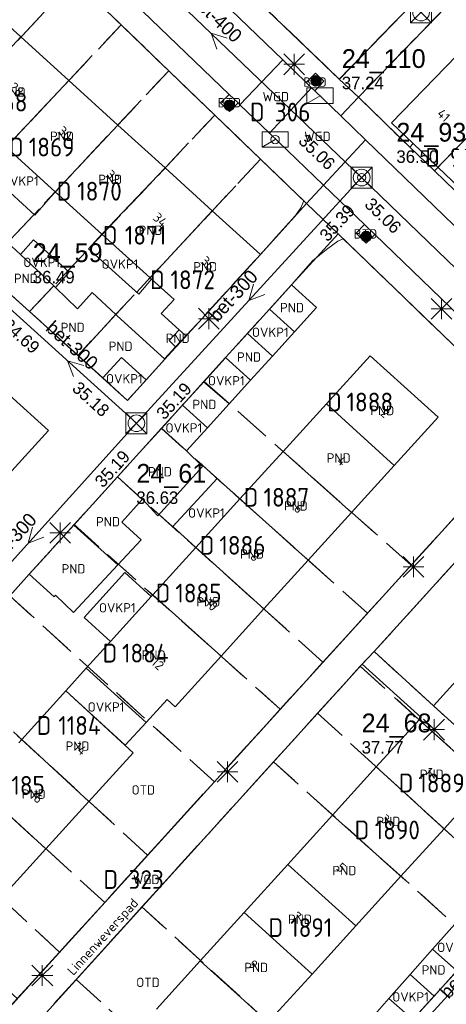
# Model space of a CAD drawing. Header units: metres. Extents: x 207644 to 210135, y 370459 to 373417.
# Tile 174 of 256: x 208776 to 208817, y 371818 to 371912. Entities that reach past the tile are written whole.
import ezdxf
from ezdxf.enums import TextEntityAlignment as Align

# ---------------------------------------------------------------- set-up
doc = ezdxf.new("R2010")
doc.units = ezdxf.units.M
doc.linetypes.add('HIDDEN2', pattern=[4.7625, 3.175, -1.5875])
for name, color, linetype in [('BTD', 7, 'Continuous'), ('combi_kolk', 7, 'Continuous'), ('CON_BxH300x300mm', 7, 'Continuous'), ('CON_BxH400x400mm', 7, 'Continuous'), ('DMM_BxH300x300mm', 7, 'Continuous'), ('DMM_BxH400x400mm', 7, 'Continuous'), ('GB', 1, 'Continuous'), ('GB07', 1, 'Continuous'), ('GB11', 1, 'Continuous'), ('INV_BxH300x300mm', 7, 'Continuous'), ('INV_BxH400x400mm', 7, 'Continuous'), ('KAD_perceelnummer', 212, 'Continuous'), ('KAD_sectie', 212, 'Continuous'), ('KAD_Vastgesteld_Perceel', 212, 'Continuous'), ('NAR', 7, 'Continuous'), ('NLV_inspectieput', 7, 'Continuous'), ('NNR_inspectieput', 7, 'Continuous'), ('NOD_inspectieput', 7, 'Continuous'), ('ORL', 7, 'Continuous'), ('OTD', 7, 'Continuous'), ('OVKP1', 7, 'Continuous'), ('PIJL', 7, 'Continuous'), ('PND', 7, 'Continuous'), ('WGD', 7, 'Continuous')]:
    doc.layers.add(name, color=color, linetype=linetype)
for name, color, linetype, lineweight in [('GMV', 7, 'Continuous', 25), ('GP1', 7, 'Continuous', 30), ('Q21_lantaarnpaal', 1, 'Continuous', 0), ('Q23_kolk', 153, 'Continuous', 0), ('Q26_boom', 72, 'Continuous', 0), ('Q28_rioolput', 153, 'Continuous', 0)]:
    doc.layers.add(name, color=color, linetype=linetype, lineweight=lineweight)
doc.styles.add('ISO', font='isocpeur.ttf', dxfattribs={"height": 1})
doc.styles.add('ISOCP', font='ISOCP.shx', dxfattribs={"height": 1.8})

# ---------------------------------------------------------------- blocks, each defined once
blk = doc.blocks.new('ACMAP_ANN_TEMPLATE_Vastgesteld_Perceelnummer')
at = {"layer": 'KAD_perceelnummer', "style": 'ISOCP'}
blk.add_attdef('Perceelnummer', text='', height=1.8, dxfattribs=at).set_placement((0, 0), align=Align.MIDDLE)
at = {"layer": 'KAD_sectie', "style": 'ISOCP'}
blk.add_attdef('sectie', text='', height=1.8, dxfattribs=at).set_placement((-2.7, 0), align=Align.MIDDLE_RIGHT)
blk = doc.blocks.new('Q23')
blk.add_line((-1.25, -0.75), (0, 0))
blk.add_lwpolyline([(-1.25, -0.75), (1.25, -0.75), (1.25, 0.75), (-1.25, 0.75), (-1.25, -0.75)])
blk = doc.blocks.new('Q21')
for p, q in [((-1, 1), (0, 0)), ((0, 1), (0, 0)), ((0, 0), (1, 1)), ((-1, 0), (0, 0)), ((-1, -1), (0, 0)), ((0, 0), (1, 0)), ((0, 0), (0, -1)), ((0, 0), (1, -1))]:
    blk.add_line(p, q)
blk = doc.blocks.new('Q28')
at = {"linetype": 'Continuous'}
for p, q in [((-1, -1), (1, 1)), ((-1, 1), (1, -1))]:
    blk.add_line(p, q, dxfattribs=at)
blk.add_lwpolyline([(1, 1), (1, -1), (-1, -1), (-1, 1)], close=True)
blk = doc.blocks.new('Q26')
blk.add_hatch(color=256).paths.add_polyline_path([(-0.452, -0.01, 1), (0.548, -0.01, 1)])
blk.add_circle((0.048, -0.01), 0.5)

msp = doc.modelspace()

# ---------------------------------------------------------------- linework, layer by layer
at = {"layer": 'combi_kolk', "color": 253, "lineweight": 13}
for centre in [(208800.29, 371900.94), (208808.58, 371897.29)]:
    msp.add_circle(centre, 0.4, dxfattribs=at)
at = {"layer": 'CON_BxH300x300mm', "color": 253, "linetype": 'Continuous', "lineweight": 13}
for points in [[(208786.99, 371873.71), (208808.58, 371897.29)], [(208773.79, 371885.67), (208786.99, 371873.71)], [(208786.99, 371873.71), (208766.24, 371850.68)]]:
    msp.add_lwpolyline(points, dxfattribs=at)
at = {"layer": 'CON_BxH400x400mm', "color": 253, "linetype": 'Continuous', "lineweight": 13}
for points in [[(208779.75, 371924.97), (208808.58, 371897.29)], [(208808.58, 371897.29), (208839.45, 371867.46)]]:
    msp.add_lwpolyline(points, dxfattribs=at)
at = {"layer": 'GB', "color": 253, "linetype": 'Continuous', "lineweight": 13}
for points in [[(208771.114, 371915.163), (208775.932, 371910.778)], [(208775.932, 371910.778), (208780.521, 371906.603)], [(208811.44, 371902.549), (208819.751, 371911.114)], [(208780.521, 371906.603), (208785.216, 371902.331)], [(208785.216, 371902.331), (208789.739, 371898.215)], [(208813.511, 371900.562), (208811.44, 371902.549)], [(208779.217, 371895.926), (208774.503, 371900.209)], [(208813.511, 371900.562), (208815.884, 371898.287)], [(208789.739, 371898.215), (208794.269, 371894.093)], [(208817.925, 371896.33), (208815.884, 371898.287)], [(208783.682, 371891.868), (208779.217, 371895.926)], [(208794.269, 371894.093), (208798.871, 371889.905)], [(208798.871, 371889.905), (208792.967, 371883.431)], [(208790.597, 371885.585), (208788.444, 371887.541)], [(208801.854, 371886.995), (208799.747, 371884.668)], [(208801.854, 371886.995), (208804.257, 371884.818)], [(208776.747, 371884.432), (208774.505, 371886.468)], [(208781.404, 371880.205), (208776.747, 371884.432)], [(208785.15, 371884.027), (208789.688, 371879.906)], [(208804.257, 371884.818), (208802.149, 371882.493)], [(208792.967, 371883.431), (208791.732, 371882.104)], [(208795.533, 371880.012), (208797.64, 371882.34)], [(208783.768, 371878.059), (208781.404, 371880.205)], [(208800.04, 371880.165), (208797.933, 371877.84)], [(208805.201, 371875.569), (208809.405, 371880.198)], [(208809.405, 371880.198), (208815.902, 371874.31)], [(208787.93, 371877.891), (208785.565, 371880.038), (208783.768, 371878.059)], [(208789.727, 371879.87), (208787.93, 371877.891)], [(208789.688, 371879.906), (208789.727, 371879.87)], [(208791.411, 371875.459), (208793.426, 371877.685)], [(208795.892, 371875.588), (208793.808, 371873.288)], [(208801.051, 371871.001), (208805.201, 371875.569)], [(208815.902, 371874.31), (208811.703, 371869.677)], [(208789.395, 371873.232), (208785.165, 371868.56)], [(208791.804, 371871.076), (208791.788, 371871.058)], [(208801.051, 371871.001), (208796.92, 371866.453)], [(208811.703, 371869.677), (208807.616, 371865.167)], [(208780.985, 371863.943), (208785.165, 371868.56)], [(208787.555, 371866.386), (208785.592, 371864.22)], [(208787.592, 371866.427), (208787.555, 371866.386)], [(208792.679, 371861.784), (208796.92, 371866.453)], [(208807.616, 371865.167), (208803.46, 371860.581)], [(208776.72, 371859.231), (208780.985, 371863.943)], [(208788.555, 371857.243), (208792.679, 371861.784)], [(208803.46, 371860.581), (208799.211, 371855.893)], [(208779.11, 371857.067), (208776.72, 371859.231)], [(208779.251, 371857.222), (208779.11, 371857.067)], [(208784.507, 371852.786), (208788.419, 371857.094)], [(208788.419, 371857.094), (208788.555, 371857.243)], [(208799.211, 371855.893), (208795.108, 371851.366)], [(208782.172, 371850.216), (208784.507, 371852.786)], [(208795.108, 371851.366), (208790.71, 371846.513)], [(208787.924, 371845.003), (208782.172, 371850.216)], [(208817.642, 371848.988), (208815.465, 371846.588)], [(208776.005, 371843.361), (208780.244, 371848.038)], [(208780.244, 371848.038), (208786.687, 371842.107)], [(208789.932, 371847.218), (208787.924, 371845.003)], [(208790.71, 371846.513), (208789.932, 371847.218)], [(208815.465, 371846.588), (208820.116, 371842.369)], [(208809.985, 371840.742), (208814.094, 371845.273)], [(208814.094, 371845.273), (208820.615, 371839.364)], [(208775.731, 371843.059), (208776.005, 371843.361)], [(208786.687, 371842.107), (208782.449, 371837.433)], [(208805.799, 371836.125), (208809.985, 371840.742)], [(208820.615, 371839.364), (208816.48, 371834.806)], [(208782.449, 371837.433), (208778.321, 371832.881)], [(208801.507, 371831.391), (208805.799, 371836.125)], [(208816.48, 371834.806), (208812.341, 371830.243)], [(208778.321, 371832.881), (208774.035, 371828.153)], [(208797.312, 371826.764), (208801.507, 371831.391)], [(208812.341, 371830.243), (208808.022, 371825.483)], [(208793.116, 371822.137), (208797.312, 371826.764)], [(208808.022, 371825.483), (208803.826, 371820.858)], [(208793.116, 371822.137), (208788.921, 371817.51)], [(208803.826, 371820.858), (208799.629, 371816.232)], [(208815.523, 371818.751), (208817.715, 371821.165)]]:
    msp.add_lwpolyline(points, dxfattribs=at)
at = {"layer": 'GB07', "color": 253, "linetype": 'Continuous', "lineweight": 13}
for points in [[(208769.94, 371904.355), (208775.932, 371910.778)], [(208780.521, 371906.603), (208774.503, 371900.209)], [(208785.216, 371902.331), (208779.217, 371895.926)], [(208819.968, 371902.453), (208815.884, 371898.287)], [(208789.739, 371898.215), (208783.682, 371891.868)], [(208794.269, 371894.093), (208788.298, 371887.674)], [(208779.072, 371886.898), (208776.747, 371884.432)], [(208779.234, 371886.744), (208779.072, 371886.898)], [(208788.298, 371887.674), (208788.444, 371887.541)], [(208785.02, 371884.149), (208781.404, 371880.205)], [(208800.04, 371880.165), (208797.64, 371882.34)], [(208795.892, 371875.588), (208793.426, 371877.685)], [(208805.201, 371875.569), (208811.703, 371869.677)], [(208791.804, 371871.076), (208789.395, 371873.232)], [(208801.051, 371871.001), (208807.616, 371865.167)], [(208787.555, 371866.386), (208785.165, 371868.56)], [(208803.46, 371860.581), (208796.92, 371866.453)], [(208785.208, 371860.122), (208780.985, 371863.943)], [(208799.211, 371855.893), (208792.679, 371861.784)], [(208795.108, 371851.366), (208788.555, 371857.243)], [(208776.005, 371843.361), (208782.449, 371837.433)], [(208809.985, 371840.742), (208816.48, 371834.806)], [(208771.858, 371838.786), (208778.321, 371832.881)], [(208805.799, 371836.125), (208812.341, 371830.243)], [(208801.507, 371831.391), (208808.022, 371825.483)], [(208797.312, 371826.764), (208803.826, 371820.858)], [(208793.116, 371822.137), (208799.629, 371816.232)], [(208813.232, 371820.832), (208815.523, 371818.751)]]:
    msp.add_lwpolyline(points, dxfattribs=at)
at = {"layer": 'GB11', "color": 253, "linetype": 'Continuous', "lineweight": 13}
for points in [[(208788.298, 371887.674), (208783.682, 371891.868)], [(208774.646, 371891.046), (208775.887, 371889.921)], [(208775.887, 371889.921), (208779.072, 371886.898)], [(208779.234, 371886.744), (208781.353, 371884.69)], [(208781.353, 371884.69), (208782.746, 371886.269)], [(208782.746, 371886.269), (208785.02, 371884.149)], [(208789.378, 371884.243), (208790.597, 371885.585)], [(208785.02, 371884.149), (208785.15, 371884.027)], [(208791.093, 371882.685), (208789.378, 371884.243)], [(208799.747, 371884.668), (208802.149, 371882.493)], [(208790.754, 371881.052), (208790.122, 371881.64), (208791.093, 371882.685)], [(208791.732, 371882.104), (208790.754, 371881.052)], [(208791.732, 371882.104), (208791.093, 371882.685)], [(208795.533, 371880.012), (208797.933, 371877.84)], [(208791.411, 371875.459), (208793.808, 371873.288)], [(208791.788, 371871.058), (208793.332, 371869.556)], [(208793.332, 371869.556), (208789.056, 371864.845)], [(208789.056, 371864.845), (208787.592, 371866.427)], [(208785.592, 371864.22), (208787.451, 371862.534)], [(208787.451, 371862.534), (208785.208, 371860.122)], [(208785.208, 371860.122), (208780.978, 371855.572)], [(208780.978, 371855.572), (208779.251, 371857.222)], [(208813.232, 371820.832), (208815.364, 371823.244)], [(208815.364, 371823.244), (208817.715, 371821.165)], [(208809.163, 371816.229), (208811.197, 371818.53)], [(208811.197, 371818.53), (208813.486, 371816.508)]]:
    msp.add_lwpolyline(points, dxfattribs=at)
at = {"layer": 'GMV', "color": 253, "linetype": 'Continuous', "lineweight": 13}
for points in [[(208778.58, 371930.254), (208801.02, 371908.574)], [(208832.237, 371929.766), (208808.263, 371905.005)], [(208803.305, 371894.794), (208769.964, 371926.946)], [(208775.912, 371924.506), (208795.888, 371905.268)], [(208806.541, 371906.841), (208823.378, 371924.249)], [(208798.029, 371914.839), (208806.423, 371906.719)], [(208801.02, 371908.574), (208796.916, 371904.278)], [(208801.02, 371908.574), (208803.249, 371906.419)], [(208803.249, 371906.419), (208804.161, 371907.316)], [(208804.161, 371907.316), (208804.952, 371906.549)], [(208806.423, 371906.719), (208806.541, 371906.841)], [(208806.423, 371906.719), (208808.263, 371905.005)], [(208803.776, 371905.91), (208799.733, 371901.565)], [(208803.249, 371906.419), (208803.776, 371905.91)], [(208804.08, 371905.616), (208803.776, 371905.91)], [(208804.952, 371906.549), (208804.08, 371905.616)], [(208796.729, 371904.458), (208795.929, 371903.645), (208795.06, 371904.446), (208795.888, 371905.268)], [(208795.888, 371905.268), (208796.729, 371904.458)], [(208806.57, 371903.21), (208804.08, 371905.616)], [(208808.263, 371905.005), (208806.57, 371903.21)], [(208808.263, 371905.005), (208813.183, 371900.221)], [(208796.729, 371904.458), (208796.916, 371904.278)], [(208796.916, 371904.278), (208799.733, 371901.565)], [(208806.57, 371903.21), (208808.948, 371900.913)], [(208799.733, 371901.565), (208804.932, 371896.558)], [(208804.932, 371896.558), (208808.948, 371900.913)], [(208808.948, 371900.913), (208824.969, 371885.435)], [(208813.183, 371900.221), (208813.511, 371900.562)], [(208803.305, 371894.794), (208804.932, 371896.558)], [(208804.932, 371896.558), (208808.854, 371892.781)], [(208798.871, 371889.905), (208803.305, 371894.794)], [(208803.305, 371894.794), (208806.323, 371891.888)], [(208808.055, 371891.966), (208808.854, 371892.781)], [(208809.834, 371891.835), (208808.854, 371892.781)], [(208806.323, 371891.888), (208801.854, 371886.995)], [(208825.426, 371873.436), (208806.323, 371891.888)], [(208809.023, 371890.998), (208808.055, 371891.966)], [(208809.834, 371891.835), (208809.023, 371890.998)], [(208824.315, 371877.857), (208809.834, 371891.835)], [(208799.747, 371884.668), (208797.64, 371882.34)], [(208789.688, 371879.906), (208790.754, 371881.052)], [(208793.426, 371877.685), (208795.533, 371880.012)], [(208774.817, 371876.416), (208778.554, 371873.023)], [(208789.395, 371873.232), (208791.411, 371875.459)], [(208778.554, 371873.023), (208745.094, 371836.161)], [(208825.426, 371873.436), (208767.205, 371809.285)], [(208827.511, 371871.391), (208809.781, 371851.817)], [(208776.72, 371859.231), (208772.708, 371854.8)], [(208808.636, 371850.604), (208809.781, 371851.817)], [(208815.465, 371846.588), (208809.781, 371851.817)], [(208808.636, 371850.604), (208750.504, 371786.442)], [(208814.285, 371845.483), (208808.636, 371850.604)], [(208814.094, 371845.273), (208814.285, 371845.483)], [(208774.232, 371771.928), (208830.055, 371833.352)], [(208813.486, 371816.508), (208815.523, 371818.751)]]:
    msp.add_lwpolyline(points, dxfattribs=at)
at = {"layer": 'GP1', "color": 253, "linetype": 'Continuous', "lineweight": 13}
for points in [[(208777.244, 371893.676), (208772.504, 371898.035)], [(208779.217, 371895.926), (208777.244, 371893.676)], [(208782.412, 371890.448), (208783.682, 371891.868)], [(208775.887, 371889.921), (208777.136, 371891.306)], [(208777.136, 371891.306), (208780.553, 371888.202)], [(208787.212, 371886.112), (208782.412, 371890.448)], [(208780.553, 371888.202), (208779.234, 371886.744)], [(208788.444, 371887.541), (208787.212, 371886.112)], [(208802.149, 371882.493), (208800.04, 371880.165)], [(208786.132, 371875.912), (208783.768, 371878.059)], [(208787.93, 371877.891), (208786.132, 371875.912)], [(208797.933, 371877.84), (208795.892, 371875.588)], [(208793.808, 371873.288), (208791.804, 371871.076)], [(208790.485, 371863.797), (208794.732, 371868.408)], [(208794.732, 371868.408), (208796.92, 371866.453)], [(208792.679, 371861.784), (208790.485, 371863.797)], [(208784.507, 371852.786), (208781.985, 371855.078), (208785.897, 371859.385), (208788.419, 371857.094)], [(208780.244, 371848.038), (208782.172, 371850.216)], [(208780.244, 371848.038), (208785.914, 371842.819)], [(208785.914, 371842.819), (208787.924, 371845.003)], [(208818.262, 371833.158), (208816.48, 371834.806)], [(208815.364, 371823.244), (208817.496, 371825.655)], [(208811.197, 371818.53), (208813.232, 371820.832)]]:
    msp.add_lwpolyline(points, dxfattribs=at)
at = {"layer": 'KAD_Vastgesteld_Perceel', "color": 253, "linetype": 'HIDDEN2', "lineweight": 13}
for points in [[(208789.631, 371922.877), (208784.406, 371927.978), (208793.123, 371936.908), (208815.011, 371915.599), (208806.423, 371906.719), (208798.198, 371914.676), (208798.584, 371915.081), (208802.796, 371919.311), (208800.557, 371921.496), (208798.642, 371923.367), (208798.554, 371923.278), (208798.283, 371923.534), (208796.182, 371925.525), (208791.64, 371920.955), (208789.631, 371922.877)], [(208816.88, 371913.905), (208808.263, 371905.005), (208806.423, 371906.719), (208815.011, 371915.599), (208819.303, 371920.036), (208823.425, 371924.298), (208830.338, 371931.445), (208832.237, 371929.766), (208825.28, 371922.581), (208821.076, 371918.239), (208816.88, 371913.905)], [(208781.046, 371916.26), (208763.003, 371896.918), (208758.332, 371901.162), (208751.973, 371907.094), (208769.964, 371926.946), (208781.046, 371916.26)], [(208767.534, 371892.803), (208763.003, 371896.918), (208781.046, 371916.26), (208785.534, 371911.931), (208767.534, 371892.803)], [(208816.88, 371913.905), (208836.742, 371894.598), (208828.164, 371885.763), (208822.022, 371891.703), (208821.968, 371891.755), (208826.485, 371896.366), (208824.27, 371898.554), (208822.379, 371900.432), (208822.252, 371900.318), (208822.035, 371900.52), (208819.968, 371902.453), (208815.551, 371897.939), (208813.183, 371900.221), (208808.263, 371905.005), (208816.88, 371913.905)], [(208772.266, 371888.505), (208767.534, 371892.803), (208785.534, 371911.931), (208790.092, 371907.536), (208772.266, 371888.505)], [(208776.749, 371884.434), (208772.266, 371888.505), (208790.092, 371907.536), (208794.509, 371903.276), (208776.749, 371884.434)], [(208781.376, 371880.232), (208776.749, 371884.434), (208794.509, 371903.276), (208798.886, 371899.056), (208781.376, 371880.232)], [(208817.556, 371896.006), (208815.551, 371897.939), (208819.968, 371902.453), (208822.035, 371900.52), (208817.556, 371896.006)], [(208781.376, 371880.232), (208798.886, 371899.056), (208803.047, 371895.043), (208802.765, 371894.386), (208802.227, 371893.636), (208798.871, 371889.905), (208792.967, 371883.431), (208786.132, 371875.912), (208781.376, 371880.232)], [(208793.472, 371877.736), (208801.854, 371886.995), (208803.884, 371889.305), (208805.204, 371890.403), (208806.294, 371891.203), (208806.819, 371891.409), (208825.426, 371873.436), (208813.32, 371860.098), (208793.472, 371877.736)], [(208789.384, 371873.22), (208793.472, 371877.736), (208813.32, 371860.098), (208809.134, 371855.486), (208789.384, 371873.22)], [(208809.781, 371851.817), (208808.445, 371850.394), (208804.359, 371845.884), (208800.133, 371841.219), (208787.525, 371827.303), (208781.225, 371820.35), (208750.504, 371786.442), (208748.342, 371788.498), (208765.833, 371807.762), (208767.161, 371809.237), (208771.303, 371813.801), (208775.575, 371818.508), (208779.624, 371822.969), (208783.951, 371827.737), (208788.064, 371832.269), (208794.466, 371839.323), (208800.78, 371846.28), (208804.872, 371850.789), (208809.134, 371855.486), (208813.32, 371860.098), (208825.426, 371873.436), (208827.511, 371871.391), (208809.781, 371851.817)], [(208785.165, 371868.56), (208789.384, 371873.22), (208809.134, 371855.486), (208804.872, 371850.789), (208785.165, 371868.56)], [(208827.511, 371871.391), (208837.677, 371861.564), (208820.116, 371842.371), (208815.465, 371846.588), (208809.781, 371851.817), (208827.511, 371871.391)], [(208785.165, 371868.56), (208804.872, 371850.789), (208800.78, 371846.28), (208781.029, 371863.992), (208785.165, 371868.56)], [(208781.029, 371863.992), (208800.78, 371846.28), (208794.466, 371839.323), (208774.851, 371857.167), (208776.72, 371859.231), (208781.029, 371863.992)], [(208774.851, 371857.167), (208794.466, 371839.323), (208788.064, 371832.269), (208768.55, 371850.218), (208772.708, 371854.8), (208774.851, 371857.167)], [(208764.378, 371845.62), (208768.55, 371850.218), (208788.064, 371832.269), (208783.951, 371827.737), (208764.378, 371845.62)], [(208823.925, 371828.003), (208804.359, 371845.884), (208808.445, 371850.394), (208814.094, 371845.273), (208820.613, 371839.362), (208825.693, 371834.754), (208828.101, 371832.601), (208823.925, 371828.003)], [(208764.378, 371845.62), (208783.951, 371827.737), (208779.624, 371822.969), (208760.185, 371841), (208764.378, 371845.62)], [(208804.359, 371845.884), (208823.925, 371828.003), (208819.838, 371823.503), (208800.133, 371841.219), (208804.359, 371845.884)], [(208760.185, 371841), (208779.624, 371822.969), (208775.575, 371818.508), (208755.865, 371836.24), (208760.185, 371841)], [(208807.062, 371809.434), (208787.525, 371827.303), (208800.133, 371841.219), (208819.838, 371823.503), (208807.062, 371809.434)], [(208807.062, 371809.434), (208802.885, 371804.835), (208800.806, 371802.544), (208781.225, 371820.35), (208787.525, 371827.303), (208807.062, 371809.434)], [(208800.806, 371802.544), (208798.826, 371800.362), (208773.622, 371772.563), (208770.908, 371769.55), (208770.538, 371769.165), (208770.12, 371768.833), (208769.661, 371768.56), (208769.17, 371768.351), (208750.504, 371786.442), (208781.225, 371820.35), (208800.806, 371802.544)]]:
    msp.add_lwpolyline(points, close=True, dxfattribs=at)
for points in [[(208882.881, 371817.952), (208881.743, 371818.987), (208878.255, 371819.023), (208859.973, 371836.538), (208858.386, 371838.111), (208858.062, 371838.449), (208857.835, 371842.077), (208855.574, 371844.262), (208851.155, 371848.533), (208846.693, 371852.847), (208842.095, 371857.292), (208837.677, 371861.564), (208827.511, 371871.391), (208825.426, 371873.436), (208806.819, 371891.409), (208806.323, 371891.888), (208803.305, 371894.794), (208803.047, 371895.043), (208798.886, 371899.056), (208794.509, 371903.276), (208790.092, 371907.536), (208785.534, 371911.931), (208781.046, 371916.26)], [(208798.198, 371914.676), (208806.423, 371906.719), (208808.263, 371905.005), (208813.183, 371900.221), (208815.551, 371897.939), (208817.556, 371896.006)], [(208772.266, 371888.505), (208776.749, 371884.434), (208781.376, 371880.232), (208786.132, 371875.912), (208792.967, 371883.431), (208798.871, 371889.905), (208802.227, 371893.636), (208802.765, 371894.386), (208803.047, 371895.043), (208803.305, 371894.794), (208806.323, 371891.888), (208806.819, 371891.409), (208806.294, 371891.203), (208805.204, 371890.403), (208803.884, 371889.305), (208801.854, 371886.995), (208793.472, 371877.736), (208789.384, 371873.22), (208785.165, 371868.56), (208781.029, 371863.992), (208776.72, 371859.231), (208774.851, 371857.167)], [(208820.613, 371839.362), (208814.094, 371845.273), (208808.445, 371850.394), (208809.781, 371851.817), (208815.465, 371846.588), (208820.116, 371842.371)], [(208807.062, 371809.434), (208819.838, 371823.503)]]:
    msp.add_lwpolyline(points, dxfattribs=at)
at = {"layer": 'NOD_inspectieput', "color": 253, "lineweight": 13}
for centre in [(208814.27, 371913.12), (208808.58, 371897.29), (208786.99, 371873.71)]:
    msp.add_circle(centre, 0.8, dxfattribs=at)
at = {"layer": 'PIJL', "color": 253, "lineweight": 13}
for points in [[(208795.7, 371910.65), (208794.16, 371911.13), (208794.71, 371909.61)], [(208798.23, 371887.05), (208797.78, 371885.5), (208799.29, 371886.08)], [(208781.94, 371879.26), (208780.39, 371879.69), (208780.97, 371878.19)], [(208777.04, 371863.75), (208776.61, 371862.2), (208778.11, 371862.78)]]:
    msp.add_lwpolyline(points, dxfattribs=at)

# ---------------------------------------------------------------- block references
at = {"layer": 'KAD_Vastgesteld_Perceel', "color": 253, "linetype": 'HIDDEN2', "lineweight": 13}
ref = msp.add_blockref('ACMAP_ANN_TEMPLATE_Vastgesteld_Perceelnummer', (208774.338, 371904.532), dxfattribs=at)
ref.add_attrib('Perceelnummer', '1868', dxfattribs={"layer": 'KAD_perceelnummer', "lineweight": 13, "height": 1.8, "style": 'ISOCP'}).set_placement((208774.338, 371904.532), align=Align.MIDDLE)
ref.add_attrib('sectie', 'D', dxfattribs={"layer": 'KAD_sectie', "lineweight": 13, "height": 1.8, "style": 'ISOCP'}).set_placement((208771.638, 371904.532), align=Align.MIDDLE_RIGHT)
ref = msp.add_blockref('ACMAP_ANN_TEMPLATE_Vastgesteld_Perceelnummer', (208801.966, 371903.576), dxfattribs=at)
ref.add_attrib('Perceelnummer', '306', dxfattribs={"layer": 'KAD_perceelnummer', "lineweight": 13, "height": 1.8, "style": 'ISOCP'}).set_placement((208801.966, 371903.576), align=Align.MIDDLE)
ref.add_attrib('sectie', 'D', dxfattribs={"layer": 'KAD_sectie', "lineweight": 13, "height": 1.8, "style": 'ISOCP'}).set_placement((208799.266, 371903.576), align=Align.MIDDLE_RIGHT)
ref = msp.add_blockref('ACMAP_ANN_TEMPLATE_Vastgesteld_Perceelnummer', (208778.875, 371900.218), dxfattribs=at)
ref.add_attrib('Perceelnummer', '1869', dxfattribs={"layer": 'KAD_perceelnummer', "lineweight": 13, "height": 1.8, "style": 'ISOCP'}).set_placement((208778.875, 371900.218), align=Align.MIDDLE)
ref.add_attrib('sectie', 'D', dxfattribs={"layer": 'KAD_sectie', "lineweight": 13, "height": 1.8, "style": 'ISOCP'}).set_placement((208776.175, 371900.218), align=Align.MIDDLE_RIGHT)
ref = msp.add_blockref('ACMAP_ANN_TEMPLATE_Vastgesteld_Perceelnummer', (208818.784, 371899.23), dxfattribs=at)
ref.add_attrib('Perceelnummer', '987', dxfattribs={"layer": 'KAD_perceelnummer', "lineweight": 13, "height": 1.8, "style": 'ISOCP'}).set_placement((208818.784, 371899.23), align=Align.MIDDLE)
ref.add_attrib('sectie', 'D', dxfattribs={"layer": 'KAD_sectie', "lineweight": 13, "height": 1.8, "style": 'ISOCP'}).set_placement((208816.084, 371899.23), align=Align.MIDDLE_RIGHT)
ref = msp.add_blockref('ACMAP_ANN_TEMPLATE_Vastgesteld_Perceelnummer', (208783.455, 371895.985), dxfattribs=at)
ref.add_attrib('Perceelnummer', '1870', dxfattribs={"layer": 'KAD_perceelnummer', "lineweight": 13, "height": 1.8, "style": 'ISOCP'}).set_placement((208783.455, 371895.985), align=Align.MIDDLE)
ref.add_attrib('sectie', 'D', dxfattribs={"layer": 'KAD_sectie', "lineweight": 13, "height": 1.8, "style": 'ISOCP'}).set_placement((208780.755, 371895.985), align=Align.MIDDLE_RIGHT)
ref = msp.add_blockref('ACMAP_ANN_TEMPLATE_Vastgesteld_Perceelnummer', (208787.871, 371891.754), dxfattribs=at)
ref.add_attrib('Perceelnummer', '1871', dxfattribs={"layer": 'KAD_perceelnummer', "lineweight": 13, "height": 1.8, "style": 'ISOCP'}).set_placement((208787.871, 371891.754), align=Align.MIDDLE)
ref.add_attrib('sectie', 'D', dxfattribs={"layer": 'KAD_sectie', "lineweight": 13, "height": 1.8, "style": 'ISOCP'}).set_placement((208785.171, 371891.754), align=Align.MIDDLE_RIGHT)
ref = msp.add_blockref('ACMAP_ANN_TEMPLATE_Vastgesteld_Perceelnummer', (208792.392, 371887.484), dxfattribs=at)
ref.add_attrib('Perceelnummer', '1872', dxfattribs={"layer": 'KAD_perceelnummer', "lineweight": 13, "height": 1.8, "style": 'ISOCP'}).set_placement((208792.392, 371887.484), align=Align.MIDDLE)
ref.add_attrib('sectie', 'D', dxfattribs={"layer": 'KAD_sectie', "lineweight": 13, "height": 1.8, "style": 'ISOCP'}).set_placement((208789.692, 371887.484), align=Align.MIDDLE_RIGHT)
ref = msp.add_blockref('ACMAP_ANN_TEMPLATE_Vastgesteld_Perceelnummer', (208809.365, 371875.754), dxfattribs=at)
ref.add_attrib('Perceelnummer', '1888', dxfattribs={"layer": 'KAD_perceelnummer', "lineweight": 13, "height": 1.8, "style": 'ISOCP'}).set_placement((208809.365, 371875.754), align=Align.MIDDLE)
ref.add_attrib('sectie', 'D', dxfattribs={"layer": 'KAD_sectie', "lineweight": 13, "height": 1.8, "style": 'ISOCP'}).set_placement((208806.665, 371875.754), align=Align.MIDDLE_RIGHT)
ref = msp.add_blockref('ACMAP_ANN_TEMPLATE_Vastgesteld_Perceelnummer', (208801.368, 371866.611), dxfattribs=at)
ref.add_attrib('Perceelnummer', '1887', dxfattribs={"layer": 'KAD_perceelnummer', "lineweight": 13, "height": 1.8, "style": 'ISOCP'}).set_placement((208801.368, 371866.611), align=Align.MIDDLE)
ref.add_attrib('sectie', 'D', dxfattribs={"layer": 'KAD_sectie', "lineweight": 13, "height": 1.8, "style": 'ISOCP'}).set_placement((208798.668, 371866.611), align=Align.MIDDLE_RIGHT)
ref = msp.add_blockref('ACMAP_ANN_TEMPLATE_Vastgesteld_Perceelnummer', (208797.155, 371862.005), dxfattribs=at)
ref.add_attrib('Perceelnummer', '1886', dxfattribs={"layer": 'KAD_perceelnummer', "lineweight": 13, "height": 1.8, "style": 'ISOCP'}).set_placement((208797.155, 371862.005), align=Align.MIDDLE)
ref.add_attrib('sectie', 'D', dxfattribs={"layer": 'KAD_sectie', "lineweight": 13, "height": 1.8, "style": 'ISOCP'}).set_placement((208794.455, 371862.005), align=Align.MIDDLE_RIGHT)
ref = msp.add_blockref('ACMAP_ANN_TEMPLATE_Vastgesteld_Perceelnummer', (208792.938, 371857.42), dxfattribs=at)
ref.add_attrib('Perceelnummer', '1885', dxfattribs={"layer": 'KAD_perceelnummer', "lineweight": 13, "height": 1.8, "style": 'ISOCP'}).set_placement((208792.938, 371857.42), align=Align.MIDDLE)
ref.add_attrib('sectie', 'D', dxfattribs={"layer": 'KAD_sectie', "lineweight": 13, "height": 1.8, "style": 'ISOCP'}).set_placement((208790.238, 371857.42), align=Align.MIDDLE_RIGHT)
ref = msp.add_blockref('ACMAP_ANN_TEMPLATE_Vastgesteld_Perceelnummer', (208787.845, 371851.658), dxfattribs=at)
ref.add_attrib('Perceelnummer', '1884', dxfattribs={"layer": 'KAD_perceelnummer', "lineweight": 13, "height": 1.8, "style": 'ISOCP'}).set_placement((208787.845, 371851.658), align=Align.MIDDLE)
ref.add_attrib('sectie', 'D', dxfattribs={"layer": 'KAD_sectie', "lineweight": 13, "height": 1.8, "style": 'ISOCP'}).set_placement((208785.145, 371851.658), align=Align.MIDDLE_RIGHT)
ref = msp.add_blockref('ACMAP_ANN_TEMPLATE_Vastgesteld_Perceelnummer', (208781.533, 371844.718), dxfattribs=at)
ref.add_attrib('Perceelnummer', '1184', dxfattribs={"layer": 'KAD_perceelnummer', "lineweight": 13, "height": 1.8, "style": 'ISOCP'}).set_placement((208781.533, 371844.718), align=Align.MIDDLE)
ref.add_attrib('sectie', 'D', dxfattribs={"layer": 'KAD_sectie', "lineweight": 13, "height": 1.8, "style": 'ISOCP'}).set_placement((208778.833, 371844.718), align=Align.MIDDLE_RIGHT)
ref = msp.add_blockref('ACMAP_ANN_TEMPLATE_Vastgesteld_Perceelnummer', (208776.209, 371838.977), dxfattribs=at)
ref.add_attrib('Perceelnummer', '1185', dxfattribs={"layer": 'KAD_perceelnummer', "lineweight": 13, "height": 1.8, "style": 'ISOCP'}).set_placement((208776.209, 371838.977), align=Align.MIDDLE)
ref.add_attrib('sectie', 'D', dxfattribs={"layer": 'KAD_sectie', "lineweight": 13, "height": 1.8, "style": 'ISOCP'}).set_placement((208773.509, 371838.977), align=Align.MIDDLE_RIGHT)
ref = msp.add_blockref('ACMAP_ANN_TEMPLATE_Vastgesteld_Perceelnummer', (208816.234, 371839.199), dxfattribs=at)
ref.add_attrib('Perceelnummer', '1889', dxfattribs={"layer": 'KAD_perceelnummer', "lineweight": 13, "height": 1.8, "style": 'ISOCP'}).set_placement((208816.234, 371839.199), align=Align.MIDDLE)
ref.add_attrib('sectie', 'D', dxfattribs={"layer": 'KAD_sectie', "lineweight": 13, "height": 1.8, "style": 'ISOCP'}).set_placement((208813.534, 371839.199), align=Align.MIDDLE_RIGHT)
ref = msp.add_blockref('ACMAP_ANN_TEMPLATE_Vastgesteld_Perceelnummer', (208811.998, 371834.694), dxfattribs=at)
ref.add_attrib('Perceelnummer', '1890', dxfattribs={"layer": 'KAD_perceelnummer', "lineweight": 13, "height": 1.8, "style": 'ISOCP'}).set_placement((208811.998, 371834.694), align=Align.MIDDLE)
ref.add_attrib('sectie', 'D', dxfattribs={"layer": 'KAD_sectie', "lineweight": 13, "height": 1.8, "style": 'ISOCP'}).set_placement((208809.298, 371834.694), align=Align.MIDDLE_RIGHT)
ref = msp.add_blockref('ACMAP_ANN_TEMPLATE_Vastgesteld_Perceelnummer', (208787.931, 371829.939), dxfattribs=at)
ref.add_attrib('Perceelnummer', '323', dxfattribs={"layer": 'KAD_perceelnummer', "lineweight": 13, "height": 1.8, "style": 'ISOCP'}).set_placement((208787.931, 371829.939), align=Align.MIDDLE)
ref.add_attrib('sectie', 'D', dxfattribs={"layer": 'KAD_sectie', "lineweight": 13, "height": 1.8, "style": 'ISOCP'}).set_placement((208785.231, 371829.939), align=Align.MIDDLE_RIGHT)
ref = msp.add_blockref('ACMAP_ANN_TEMPLATE_Vastgesteld_Perceelnummer', (208803.748, 371825.327), dxfattribs=at)
ref.add_attrib('Perceelnummer', '1891', dxfattribs={"layer": 'KAD_perceelnummer', "lineweight": 13, "height": 1.8, "style": 'ISOCP'}).set_placement((208803.748, 371825.327), align=Align.MIDDLE)
ref.add_attrib('sectie', 'D', dxfattribs={"layer": 'KAD_sectie', "lineweight": 13, "height": 1.8, "style": 'ISOCP'}).set_placement((208801.048, 371825.327), align=Align.MIDDLE_RIGHT)
at = {"layer": 'Q21_lantaarnpaal', "color": 253}
for p in [(208802.116, 371908.159), (208816.236, 371884.698), (208793.938, 371883.748), (208779.687, 371863.194), (208813.548, 371859.943), (208815.522, 371844.317), (208795.728, 371840.261), (208777.976, 371820.733)]:
    msp.add_blockref('Q21', p, dxfattribs=at)
at = {"layer": 'Q23_kolk', "color": 253}
for p in [(208804.591, 371905.139), (208800.289, 371900.942)]:
    msp.add_blockref('Q23', p, dxfattribs=at)
at = {"layer": 'Q26_boom', "color": 253}
for p in [(208804.152, 371906.586), (208795.851, 371904.241), (208808.966, 371891.656)]:
    msp.add_blockref('Q26', p, dxfattribs=at)
at = {"layer": 'Q28_rioolput', "color": 253}
for p in [(208814.265, 371913.122), (208808.578, 371897.287), (208786.993, 371873.705)]:
    msp.add_blockref('Q28', p, dxfattribs=at)

# ---------------------------------------------------------------- texts
at = {"layer": 'BTD', "color": 253, "linetype": 'Continuous', "lineweight": 13, "style": 'ISO'}
for p in [(208804.101, 371906.448), (208795.902, 371904.476), (208808.945, 371891.885)]:
    msp.add_text('BTD', height=0.9, dxfattribs=at).set_placement(p, align=Align.MIDDLE_CENTER)
at = {"layer": 'DMM_BxH300x300mm', "color": 253, "lineweight": 13}
for rotation, p in [(47.52, (208794.75, 371883.34)), (317.82, (208778.21, 371882.7)), (47.98, (208773.59, 371859.99)), (47.81, (208816.91, 371818.4))]:
    msp.add_text('bet-300', height=1.3, rotation=rotation, dxfattribs=at).set_placement(p)
at = {"layer": 'DMM_BxH400x400mm', "color": 253, "lineweight": 13}
msp.add_text('bet-400', height=1.3, rotation=316.17, dxfattribs=at).set_placement((208792.09, 371914.22))
at = {"layer": 'INV_BxH300x300mm', "color": 253, "lineweight": 13}
for s, rotation, p in [('35.39', 47.52, (208805.32, 371891.06)), ('34.69', 317.82, (208774.06, 371882.99)), ('35.18', 317.82, (208780.74, 371876.94)), ('35.19', 47.52, (208789.67, 371873.97)), ('35.19', 47.98, (208783.78, 371867.45))]:
    msp.add_text(s, height=1.2, rotation=rotation, dxfattribs=at).set_placement(p)
at = {"layer": 'INV_BxH400x400mm', "color": 253, "lineweight": 13}
for rotation, p in [(316.17, (208802.43, 371900.7)), (315.98, (208808.77, 371894.61))]:
    msp.add_text('35.06', height=1.2, rotation=rotation, dxfattribs=at).set_placement(p)
at = {"layer": 'NAR', "color": 253, "linetype": 'Continuous', "lineweight": 13, "style": 'ISO'}
for s, rotation, p in [('28', 317, (208775.499, 371905.765)), ('41', 315.9, (208816.443, 371903.268)), ('30', 316.9, (208780.127, 371901.554)), ('32', 316.9, (208784.744, 371897.353)), ('34', 317.9, (208789.276, 371893.228)), ('36', 317.6, (208793.843, 371889.072)), ('2', 317.8, (208810.839, 371874.68)), ('4', 317.8, (208806.683, 371870.094)), ('6', 317.8, (208802.555, 371865.54)), ('8', 317.8, (208798.363, 371860.913)), ('10', 317.8, (208794.186, 371856.305)), ('12', 317.8, (208789.042, 371850.629)), ('14', 317.8, (208781.625, 371842.48)), ('1', 317.8, (208814.999, 371840.316)), ('16', 317.8, (208777.437, 371837.861)), ('3', 317.8, (208810.837, 371835.726)), ('5', 317.8, (208806.622, 371831.078)), ('7', 317.8, (208802.373, 371826.391)), ('9', 317.8, (208798.178, 371821.765))]:
    msp.add_text(s, height=0.9, rotation=rotation, dxfattribs=at).set_placement(p, align=Align.MIDDLE_CENTER)
at = {"layer": 'NLV_inspectieput', "color": 253, "lineweight": 13}
for s, p in [('37.24', (208806.68, 371905.77)), ('36.50', (208811.91, 371898.7)), ('36.49', (208777.06, 371887.14)), ('36.63', (208786.99, 371865.97)), ('37.77', (208808.58, 371842.02))]:
    msp.add_text(s, height=1.2, dxfattribs=at).set_placement(p)
at = {"layer": 'NNR_inspectieput', "color": 253, "lineweight": 13}
for s, p in [('24_110', (208806.68, 371907.81)), ('24_93', (208811.91, 371900.74)), ('24_59', (208777.06, 371889.18)), ('24_61', (208786.99, 371868.01)), ('24_68', (208808.58, 371844.06))]:
    msp.add_text(s, height=1.8, dxfattribs=at).set_placement(p)
at = {"layer": 'ORL', "color": 253, "linetype": 'Continuous', "lineweight": 13, "style": 'ISO'}
msp.add_text('Linnenweverspad', height=0.9, rotation=47.8, dxfattribs=at).set_placement((208783.763, 371824.444), align=Align.MIDDLE_CENTER)
at = {"layer": 'OTD', "color": 253, "linetype": 'Continuous', "lineweight": 13, "style": 'ISO'}
for p in [(208787.656, 371838.533), (208788.099, 371820.066)]:
    msp.add_text('OTD', height=0.9, dxfattribs=at).set_placement(p, align=Align.MIDDLE_CENTER)
at = {"layer": 'OVKP1', "color": 253, "linetype": 'Continuous', "lineweight": 13, "style": 'ISO'}
for p in [(208775.861, 371896.962), (208777.914, 371889.152), (208785.414, 371888.985), (208799.821, 371882.446), (208785.835, 371877.986), (208795.604, 371877.794), (208791.54, 371873.271), (208793.703, 371865.101), (208785.158, 371856.006), (208784.084, 371846.493), (208817.576, 371823.423), (208813.265, 371818.674)]:
    msp.add_text('OVKP1', height=0.9, dxfattribs=at).set_placement(p, align=Align.MIDDLE_CENTER)
at = {"layer": 'PND', "color": 253, "linetype": 'Continuous', "lineweight": 13, "style": 'ISO'}
for p in [(208775.231, 371905.505), (208779.86, 371901.257), (208784.478, 371897.123), (208788.341, 371892.235), (208793.585, 371888.734), (208776.397, 371887.619), (208801.906, 371884.812), (208780.884, 371882.911), (208790.949, 371881.87), (208785.479, 371881.103), (208797.787, 371880.074), (208793.509, 371875.52), (208810.552, 371874.94), (208806.377, 371870.386), (208789.249, 371869.065), (208802.268, 371865.786), (208784.27, 371864.271), (208798.07, 371861.171), (208780.964, 371859.753), (208793.883, 371856.582), (208788.64, 371851.48), (208781.346, 371842.736), (208815.3, 371840.032), (208777.154, 371838.126), (208811.14, 371835.505), (208806.924, 371830.796), (208802.667, 371826.124), (208798.471, 371821.498), (208815.472, 371821.263)]:
    msp.add_text('PND', height=0.9, dxfattribs=at).set_placement(p, align=Align.MIDDLE_CENTER)
at = {"layer": 'WGD', "color": 253, "linetype": 'Continuous', "lineweight": 13, "style": 'ISO'}
for p in [(208800.353, 371905.054), (208804.346, 371901.246), (208787.935, 371829.941)]:
    msp.add_text('WGD', height=0.9, dxfattribs=at).set_placement(p, align=Align.MIDDLE_CENTER)

doc.saveas('drawing.dxf')
